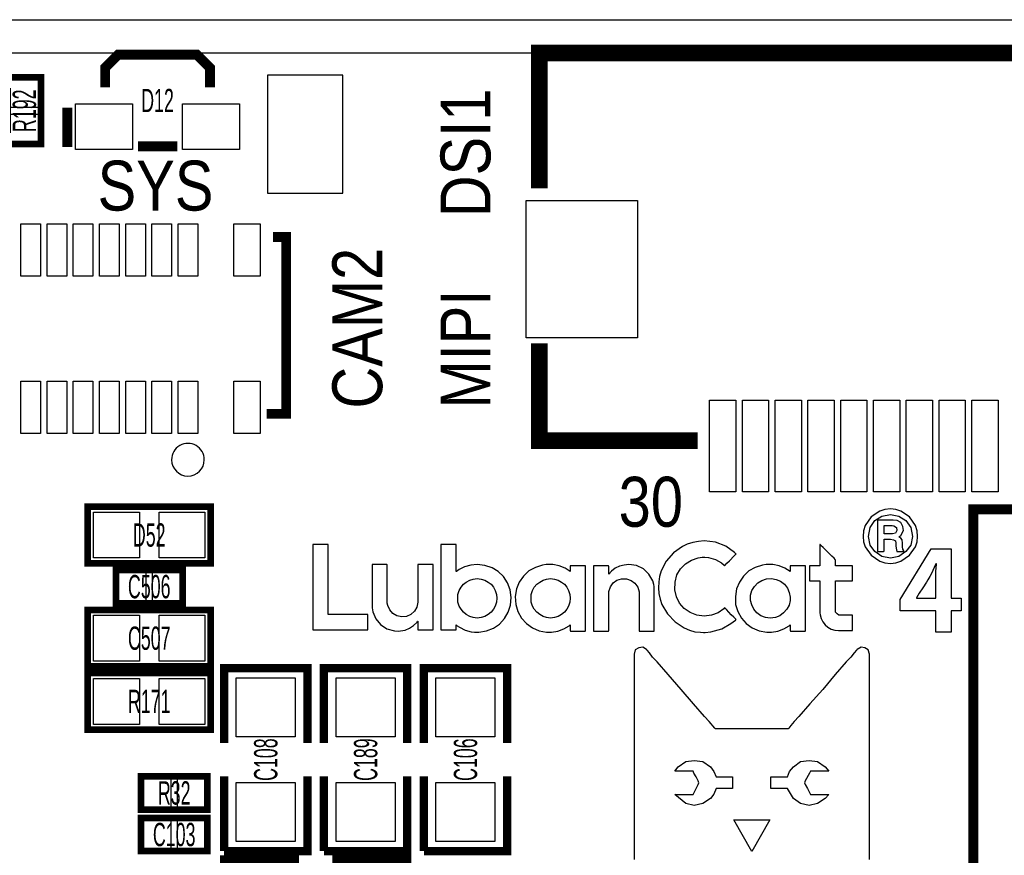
# Model space of a CAD drawing. Extents: x -11 to 103, y 0 to 58.
# Tile 14 of 16: x 40 to 55, y 43 to 56. Entities that reach past the tile are written whole.
import ezdxf
from ezdxf.enums import TextEntityAlignment as Align

# ---------------------------------------------------------------- set-up
doc = ezdxf.new("R2010")
doc.units = 0
for name, color, linetype in [('BG_OUTLINE', 12, 'CONTINUOUS'), ('BG_SILKSCREEN_TOP', 7, 'CONTINUOUS'), ('PG_SILKSCREEN_TOP', 253, 'CONTINUOUS'), ('PIN_SOLDERMASK_TOP', 92, 'CONTINUOUS'), ('RD_SILKSCREEN_TOP', 30, 'CONTINUOUS'), ('RKI_ALL', 2, 'CONTINUOUS')]:
    doc.layers.add(name, color=color, linetype=linetype)

msp = doc.modelspace()

# ---------------------------------------------------------------- linework, layer by layer
at = {"layer": 'BG_OUTLINE'}
msp.add_lwpolyline([(20.999958, 55.999888), (83.49996, 55.999888, -0.414214), (85.000084, 54.500018), (85.000084, 1.500124, -0.414249), (83.49996, 0), (1.500124, 0, -0.41426), (0, 1.500124), (0, 54.500018, -0.414229), (1.500124, 55.999888), (15.999968, 55.999888, -0.414239), (16.999966, 54.99989), (16.999966, 52.500022, 0.414244), (18.50009, 50.999898, 0.414203), (19.99996, 52.500022), (19.99996, 54.99989, -0.414224)], format="xyb", close=True, dxfattribs=at)
at = {"layer": 'BG_SILKSCREEN_TOP'}
for points in [[(52.88026, 48.52416), (52.80406, 48.49876), (52.67198, 48.40986), (52.58308, 48.27778), (52.55768, 48.1965), (52.55006, 48.11268), (52.55768, 48.0314), (52.58308, 47.9552), (52.67198, 47.82312), (52.80406, 47.73422), (52.88026, 47.70882), (52.96916, 47.69612), (53.05044, 47.70882), (53.12664, 47.73422), (53.25872, 47.82312), (53.34762, 47.9552), (53.37302, 48.0314), (53.38064, 48.11268), (53.37302, 48.1965), (53.34762, 48.27778), (53.25872, 48.40986), (53.12664, 48.49876), (53.05044, 48.52416), (52.96916, 48.53178)], [(52.83454, 47.8028), (52.72786, 47.879), (52.65928, 47.9806), (52.63388, 48.11268), (52.65928, 48.2473), (52.72786, 48.35398), (52.83454, 48.42256), (52.96916, 48.44796), (53.09362, 48.42256), (53.20284, 48.35398), (53.27904, 48.2473), (53.30444, 48.11268), (53.27904, 47.9806), (53.20284, 47.879), (53.09362, 47.8028), (52.96916, 47.7774)], [(53.15204, 47.95012), (53.15204, 48.01108), (53.14442, 48.06188), (53.12664, 48.08728), (53.09362, 48.1076), (53.12664, 48.12538), (53.16474, 48.20158), (53.15712, 48.26508), (53.12664, 48.3235), (53.07076, 48.35398), (53.00726, 48.3616), (52.92344, 48.3616), (52.81676, 48.3616), (52.78374, 48.3616), (52.77104, 48.3616), (52.77104, 48.3235), (52.77104, 48.2473), (52.77104, 48.0441), (52.77104, 47.95012), (52.77104, 47.8917), (52.77104, 47.879), (52.78374, 47.879), (52.82184, 47.879), (52.85994, 47.879), (52.87264, 47.88662), (52.87264, 47.9425), (52.87264, 48.02378), (52.87264, 48.0568), (52.87264, 48.0695), (52.89296, 48.0695), (52.96916, 48.0695), (53.01234, 48.06188), (53.04536, 48.0441), (53.05044, 48.01108), (53.05044, 47.96282), (53.05806, 47.9044), (53.06314, 47.879), (53.08854, 47.879), (53.13934, 47.879), (53.16982, 47.879), (53.16982, 47.8917), (53.15712, 47.9171)], [(52.99964, 48.15078), (52.87264, 48.15078), (52.87264, 48.27778), (52.99456, 48.27778), (53.01996, 48.2727), (53.05806, 48.2473), (53.06314, 48.20158), (53.04536, 48.16348)], [(44.150407, 47.990176), (44.150407, 46.687181), (44.224118, 46.687181), (44.386602, 46.687181), (44.993712, 46.687181), (44.993712, 46.918397), (44.386602, 46.918397), (44.386602, 47.990176)], [(46.563407, 47.675292), (46.469402, 47.647276), (46.385607, 47.604197), (46.342402, 47.576181), (46.339912, 47.576181), (46.339912, 47.591497), (46.339912, 47.647276), (46.339912, 47.726092), (46.339912, 47.896297), (46.339912, 47.957181), (46.339912, 47.990176), (46.332318, 47.990176), (46.306918, 47.990176), (46.215402, 47.990176), (46.126502, 47.990176), (46.111312, 47.990176), (46.106207, 47.987687), (46.106207, 47.957181), (46.106207, 47.896297), (46.106207, 47.807397), (46.106207, 47.700692), (46.106207, 47.578797), (46.106207, 47.045397), (46.106207, 46.928481), (46.106207, 46.826881), (46.106207, 46.748192), (46.106207, 46.702497), (46.106207, 46.687181), (46.111312, 46.687181), (46.136712, 46.687181), (46.223123, 46.687181), (46.309407, 46.687181), (46.334807, 46.687181), (46.339912, 46.687181), (46.339912, 46.707476), (46.339912, 46.735492), (46.339912, 46.758276), (46.339912, 46.760892), (46.352612, 46.748192), (46.393202, 46.725281), (46.479612, 46.682076), (46.571002, 46.656676), (46.621802, 46.649081), (46.647202, 46.649081), (46.659902, 46.649081), (46.687918, 46.649081), (46.804707, 46.669376), (46.908923, 46.712581), (47.000312, 46.773592), (47.079002, 46.857387), (47.132418, 46.953881), (47.170518, 47.060587), (47.178112, 47.179992), (47.165412, 47.296781), (47.124823, 47.400997), (47.061323, 47.497492), (46.982507, 47.576181), (46.888502, 47.634576), (46.779307, 47.670187), (46.662518, 47.682887)], [(50.010212, 46.908187), (49.908612, 46.948776), (49.819712, 47.009787), (49.748618, 47.093581), (49.700307, 47.190076), (49.674907, 47.296781), (49.680012, 47.413697), (49.707902, 47.522892), (49.761318, 47.614281), (49.837518, 47.693097), (49.928907, 47.751492), (50.033123, 47.786976), (50.091518, 47.794697), (50.119407, 47.794697), (50.134723, 47.794697), (50.190502, 47.792081), (50.294718, 47.761576), (50.388723, 47.708287), (50.431802, 47.675292), (50.434418, 47.670187), (50.439523, 47.670187), (50.444502, 47.675292), (50.472518, 47.705797), (50.510618, 47.741281), (50.584202, 47.817481), (50.609602, 47.840392), (50.614707, 47.845497), (50.602007, 47.853092), (50.589307, 47.865792), (50.452223, 47.962287), (50.297207, 48.023297), (50.210923, 48.035997), (50.124512, 48.046081), (50.035612, 48.035997), (49.949202, 48.020681), (49.865407, 47.995281), (49.791823, 47.957181), (49.654612, 47.863176), (49.545418, 47.733687), (49.466602, 47.583776), (49.441202, 47.499981), (49.431118, 47.418676), (49.426012, 47.327287), (49.433607, 47.238387), (49.451412, 47.151976), (49.479302, 47.073287), (49.563223, 46.928481), (49.680012, 46.806587), (49.819712, 46.715197), (49.898402, 46.682076), (49.982323, 46.656676), (50.068607, 46.649081), (50.114302, 46.646592), (50.139702, 46.646592), (50.226112, 46.654187), (50.393702, 46.699881), (50.533402, 46.781187), (50.602007, 46.831987), (50.614707, 46.844687), (50.609602, 46.844687), (50.604623, 46.852281), (50.576607, 46.877681), (50.538507, 46.915781), (50.464923, 46.994597), (50.444502, 47.014892), (50.434418, 47.019997), (50.421718, 47.007297), (50.335307, 46.943797), (50.236323, 46.908187), (50.124512, 46.895487)], [(52.126007, 47.007297), (52.126007, 47.065692), (52.126007, 47.230792), (52.126007, 47.314587), (52.126007, 47.380576), (52.126007, 47.421292), (52.126007, 47.431376), (52.151407, 47.431376), (52.192123, 47.431376), (52.291107, 47.431376), (52.341907, 47.431376), (52.374902, 47.431376), (52.387602, 47.431376), (52.387602, 47.439097), (52.387602, 47.466987), (52.387602, 47.510192), (52.387602, 47.601581), (52.387602, 47.634576), (52.387602, 47.659976), (52.387602, 47.662592), (52.367307, 47.662592), (52.275918, 47.662592), (52.174318, 47.662592), (52.138707, 47.662592), (52.126007, 47.662592), (52.126007, 47.680397), (52.126007, 47.746387), (52.120902, 47.759087), (52.105712, 47.779381), (52.072718, 47.812376), (51.981202, 47.903892), (51.938123, 47.944481), (51.905002, 47.974987), (51.892302, 47.990176), (51.889812, 47.990176), (51.889812, 47.967392), (51.889812, 47.916592), (51.889812, 47.858197), (51.889812, 47.733687), (51.889812, 47.687992), (51.889812, 47.662592), (51.884707, 47.662592), (51.866902, 47.662592), (51.811123, 47.662592), (51.752602, 47.662592), (51.734923, 47.662592), (51.729818, 47.662592), (51.729818, 47.647276), (51.729818, 47.614281), (51.729818, 47.525381), (51.729818, 47.446692), (51.729818, 47.431376), (51.734923, 47.431376), (51.775512, 47.431376), (51.839012, 47.431376), (51.884707, 47.431376), (51.889812, 47.431376), (51.889812, 47.398381), (51.889812, 47.334881), (51.889812, 47.248597), (51.889812, 47.065692), (51.889812, 46.994597), (51.889812, 46.956497), (51.889812, 46.953881), (51.889812, 46.943797), (51.892302, 46.915781), (51.910107, 46.857387), (51.935507, 46.806587), (51.968502, 46.760892), (52.009218, 46.725281), (52.062507, 46.694776), (52.118412, 46.679587), (52.171702, 46.674481), (52.184402, 46.674481), (52.212418, 46.674481), (52.296212, 46.674481), (52.369923, 46.674481), (52.387602, 46.674481), (52.387602, 46.679587), (52.387602, 46.699881), (52.387602, 46.735492), (52.387602, 46.826881), (52.387602, 46.870087), (52.387602, 46.897976), (52.387602, 46.908187), (52.380007, 46.908187), (52.321612, 46.908187), (52.250518, 46.908187), (52.220012, 46.908187), (52.204823, 46.908187), (52.179423, 46.910676), (52.151407, 46.928481), (52.128623, 46.953881), (52.126007, 46.986876)], [(53.893872, 46.976767), (53.893872, 46.649107), (53.657652, 46.649107), (53.657652, 46.976767), (53.116632, 46.976767), (53.116632, 47.146947), (53.589072, 47.921647), (53.893872, 47.921647), (53.893872, 47.169807), (54.043732, 47.169807), (54.043732, 46.976767)], [(45.753223, 47.667697), (45.753223, 47.621876), (45.753223, 47.558376), (45.753223, 47.477197), (45.753223, 47.306992), (45.753223, 47.225687), (45.753223, 47.164676), (45.753223, 47.126576), (45.753223, 47.106281), (45.737907, 47.032697), (45.704912, 46.969197), (45.649007, 46.918397), (45.583018, 46.890381), (45.509307, 46.882787), (45.433107, 46.897976), (45.372223, 46.936076), (45.326402, 46.989492), (45.296023, 47.055481), (45.288302, 47.093581), (45.288302, 47.111387), (45.288302, 47.118981), (45.288302, 47.146997), (45.288302, 47.202776), (45.288302, 47.360281), (45.288302, 47.525381), (45.288302, 47.601581), (45.288302, 47.654997), (45.288302, 47.680397), (45.283323, 47.682887), (45.247712, 47.682887), (45.184212, 47.682887), (45.113118, 47.682887), (45.064807, 47.682887), (45.057212, 47.682887), (45.057212, 47.670187), (45.057212, 47.629597), (45.057212, 47.555887), (45.057212, 47.372981), (45.057212, 47.177376), (45.057212, 47.101176), (45.057212, 47.047887), (45.057212, 47.027592), (45.057212, 47.022487), (45.057212, 47.019997), (45.067423, 46.961476), (45.113118, 46.852281), (45.184212, 46.765997), (45.283323, 46.699881), (45.397623, 46.669376), (45.456018, 46.666887), (45.491502, 46.669376), (45.562723, 46.682076), (45.628712, 46.712581), (45.687107, 46.753297), (45.737907, 46.798992), (45.750607, 46.816797), (45.753223, 46.816797), (45.753223, 46.811692), (45.753223, 46.781187), (45.753223, 46.707476), (45.753223, 46.687181), (45.765923, 46.687181), (45.819212, 46.687181), (45.890307, 46.687181), (45.953807, 46.687181), (45.974102, 46.687181), (45.986802, 46.687181), (45.986802, 46.699881), (45.986802, 46.727897), (45.986802, 46.765997), (45.986802, 46.870087), (45.986802, 47.002192), (45.986802, 47.301887), (45.986802, 47.441587), (45.986802, 47.563481), (45.986802, 47.647276), (45.986802, 47.670187), (45.986802, 47.682887), (45.981823, 47.682887), (45.966507, 47.682887), (45.908112, 47.682887), (45.837018, 47.682887), (45.778623, 47.682887), (45.758202, 47.682887), (45.753223, 47.682887)], [(48.001123, 47.624492), (47.909607, 47.662592), (47.813112, 47.682887), (47.764802, 47.682887), (47.714002, 47.682887), (47.655607, 47.675292), (47.548902, 47.637192), (47.447302, 47.583776), (47.368612, 47.505087), (47.302623, 47.413697), (47.261907, 47.309481), (47.241612, 47.192692), (47.249207, 47.073287), (47.282202, 46.964092), (47.335618, 46.864981), (47.411818, 46.781187), (47.503207, 46.715197), (47.607423, 46.669376), (47.719107, 46.649081), (47.747123, 46.649081), (47.767418, 46.649081), (47.792818, 46.649081), (47.889312, 46.666887), (47.980702, 46.699881), (48.062007, 46.745576), (48.079812, 46.760892), (48.079812, 46.758276), (48.079812, 46.748192), (48.079812, 46.712581), (48.079812, 46.679587), (48.084918, 46.666887), (48.105212, 46.666887), (48.143312, 46.666887), (48.237318, 46.666887), (48.280523, 46.666887), (48.308412, 46.666887), (48.313518, 46.669376), (48.313518, 46.702497), (48.313518, 46.758276), (48.313518, 46.831987), (48.313518, 46.915781), (48.313518, 47.118981), (48.313518, 47.327287), (48.313518, 47.421292), (48.313518, 47.505087), (48.313518, 47.576181), (48.313518, 47.629597), (48.313518, 47.659976), (48.313518, 47.662592), (48.295712, 47.662592), (48.257612, 47.662592), (48.163607, 47.662592), (48.120402, 47.662592), (48.087407, 47.662592), (48.079812, 47.662592), (48.079812, 47.659976), (48.079812, 47.624492), (48.079812, 47.591497), (48.079812, 47.576181)], [(48.902823, 47.675292), (48.831602, 47.654997), (48.768102, 47.624492), (48.712323, 47.578797), (48.669118, 47.532976), (48.669118, 47.545676), (48.669118, 47.621876), (48.669118, 47.649892), (48.666502, 47.662592), (48.656418, 47.662592), (48.636123, 47.662592), (48.575112, 47.662592), (48.504018, 47.662592), (48.450602, 47.662592), (48.437902, 47.662592), (48.432923, 47.654997), (48.432923, 47.634576), (48.432923, 47.604197), (48.432923, 47.505087), (48.432923, 47.380576), (48.432923, 47.235897), (48.432923, 46.941181), (48.432923, 46.811692), (48.432923, 46.720176), (48.432923, 46.687181), (48.432923, 46.669376), (48.437902, 46.666887), (48.473512, 46.666887), (48.542118, 46.666887), (48.608107, 46.666887), (48.656418, 46.666887), (48.666502, 46.666887), (48.669118, 46.674481), (48.669118, 46.715197), (48.669118, 46.773592), (48.669118, 47.101176), (48.669118, 47.172397), (48.669118, 47.218092), (48.669118, 47.235897), (48.669118, 47.271381), (48.694518, 47.342476), (48.735107, 47.400997), (48.793502, 47.441587), (48.864723, 47.464497), (48.940923, 47.464497), (49.009402, 47.439097), (49.067923, 47.398381), (49.111002, 47.334881), (49.131423, 47.263787), (49.131423, 47.248597), (49.131423, 47.235897), (49.131423, 47.210497), (49.131423, 47.159697), (49.131423, 47.093581), (49.131423, 46.923376), (49.131423, 46.765997), (49.131423, 46.707476), (49.131423, 46.669376), (49.131423, 46.666887), (49.144123, 46.666887), (49.192307, 46.666887), (49.326902, 46.666887), (49.362512, 46.666887), (49.362512, 46.669376), (49.362512, 46.707476), (49.362512, 46.773592), (49.362512, 46.862492), (49.362512, 47.055481), (49.362512, 47.151976), (49.362512, 47.230792), (49.362512, 47.294292), (49.362512, 47.322181), (49.362512, 47.327287), (49.362512, 47.329776), (49.362512, 47.347581), (49.354918, 47.375597), (49.339602, 47.433992), (49.281207, 47.532976), (49.197412, 47.614281), (49.093323, 47.667697), (48.976407, 47.682887)], [(51.356412, 47.624492), (51.270002, 47.662592), (51.173507, 47.682887), (51.125323, 47.682887), (51.069418, 47.682887), (51.013512, 47.675292), (50.904318, 47.637192), (50.807823, 47.583776), (50.726518, 47.505087), (50.663018, 47.413697), (50.617323, 47.309481), (50.602007, 47.192692), (50.604623, 47.073287), (50.637618, 46.964092), (50.696012, 46.864981), (50.767107, 46.781187), (50.858623, 46.715197), (50.962712, 46.669376), (51.079502, 46.649081), (51.107518, 46.649081), (51.125323, 46.649081), (51.150723, 46.649081), (51.249707, 46.666887), (51.341223, 46.699881), (51.419912, 46.745576), (51.435102, 46.760892), (51.435102, 46.758276), (51.435102, 46.748192), (51.435102, 46.712581), (51.435102, 46.679587), (51.440207, 46.666887), (51.460502, 46.666887), (51.503707, 46.666887), (51.597712, 46.666887), (51.638302, 46.666887), (51.663702, 46.666887), (51.668807, 46.669376), (51.668807, 46.702497), (51.668807, 46.758276), (51.668807, 46.831987), (51.668807, 46.915781), (51.668807, 47.118981), (51.668807, 47.327287), (51.668807, 47.421292), (51.668807, 47.505087), (51.668807, 47.576181), (51.668807, 47.629597), (51.668807, 47.659976), (51.668807, 47.662592), (51.651002, 47.662592), (51.615518, 47.662592), (51.519023, 47.662592), (51.478307, 47.662592), (51.447802, 47.662592), (51.435102, 47.662592), (51.435102, 47.659976), (51.435102, 47.624492), (51.435102, 47.591497), (51.435102, 47.576181)], [(53.657652, 47.177427), (53.657652, 47.441587), (53.660192, 47.472067), (53.660192, 47.571127), (53.665272, 47.637167), (53.670352, 47.680347), (53.670352, 47.693047), (53.660192, 47.693047), (53.586532, 47.533027), (53.566212, 47.497467), (53.553512, 47.472067), (53.535732, 47.446667), (53.515412, 47.413647), (53.462072, 47.327287), (53.406192, 47.243467), (53.385872, 47.210447), (53.363012, 47.172347), (53.365552, 47.169807), (53.657652, 47.169807)], [(46.601507, 46.872576), (46.548218, 46.890381), (46.492312, 46.918397), (46.451723, 46.956497), (46.413623, 46.999576), (46.385607, 47.047887), (46.367802, 47.106281), (46.365312, 47.169781), (46.367802, 47.225687), (46.385607, 47.284081), (46.413623, 47.334881), (46.451723, 47.380576), (46.492312, 47.413697), (46.548218, 47.441587), (46.601507, 47.459392), (46.662518, 47.466987), (46.720912, 47.459392), (46.779307, 47.441587), (46.830107, 47.413697), (46.875802, 47.380576), (46.908923, 47.334881), (46.936812, 47.284081), (46.954618, 47.225687), (46.962212, 47.169781), (46.954618, 47.106281), (46.936812, 47.047887), (46.908923, 46.999576), (46.875802, 46.956497), (46.830107, 46.918397), (46.779307, 46.890381), (46.720912, 46.872576), (46.662518, 46.864981)], [(47.719107, 46.872576), (47.665818, 46.890381), (47.615018, 46.918397), (47.569323, 46.956497), (47.531223, 46.999576), (47.503207, 47.047887), (47.485402, 47.106281), (47.482912, 47.169781), (47.485402, 47.225687), (47.503207, 47.284081), (47.531223, 47.334881), (47.569323, 47.380576), (47.615018, 47.413697), (47.665818, 47.441587), (47.719107, 47.459392), (47.780118, 47.466987), (47.838512, 47.459392), (47.896907, 47.441587), (47.947707, 47.413697), (47.993402, 47.380576), (48.029012, 47.334881), (48.054412, 47.284081), (48.072218, 47.225687), (48.079812, 47.169781), (48.072218, 47.106281), (48.054412, 47.047887), (48.029012, 46.999576), (47.993402, 46.956497), (47.947707, 46.918397), (47.896907, 46.890381), (47.838512, 46.872576), (47.780118, 46.864981)], [(51.059207, 46.872576), (50.990602, 46.897976), (50.929718, 46.943797), (50.884023, 46.999576), (50.850902, 47.065692), (50.833223, 47.134297), (50.833223, 47.215476), (50.853518, 47.284081), (50.891618, 47.347581), (50.942418, 47.400997), (51.003302, 47.439097), (51.074523, 47.464497), (51.150723, 47.466987), (51.224307, 47.454287), (51.290423, 47.426397), (51.348818, 47.380576), (51.394512, 47.322181), (51.422402, 47.256192), (51.435102, 47.185097), (51.435102, 47.134297), (51.419912, 47.060587), (51.386918, 46.999576), (51.336118, 46.943797), (51.277723, 46.897976), (51.211607, 46.872576), (51.132918, 46.864981)], [(50.27295, 44.17949), (50.21961, 44.10837), (50.10277, 44.03217), (49.97323, 44.00423), (49.84369, 44.03217), (49.67605, 44.17441), (49.95545, 44.17441), (50.00117, 44.26585), (50.03165, 44.32427), (50.04435, 44.34967), (50.03165, 44.38269), (50.00117, 44.44111), (49.96815, 44.49953), (49.95545, 44.53001), (49.67605, 44.53001), (49.72685, 44.59605), (49.84369, 44.67479), (49.97323, 44.69257), (50.10277, 44.67479), (50.21961, 44.59605), (50.27295, 44.52493), (50.30597, 44.44111), (50.55743, 44.44111), (50.55743, 44.26585), (50.30597, 44.26585)], [(51.97221, 44.10837), (51.85537, 44.03217), (51.72583, 44.00423), (51.59629, 44.03217), (51.48707, 44.10837), (51.39563, 44.26585), (51.14163, 44.26585), (51.14163, 44.44111), (51.39563, 44.44111), (51.42865, 44.52493), (51.48707, 44.59605), (51.59629, 44.67479), (51.72583, 44.69257), (51.85537, 44.67479), (51.97221, 44.59605), (52.02555, 44.53001), (51.74615, 44.53001), (51.73345, 44.49953), (51.66741, 44.38269), (51.65471, 44.34967), (51.66741, 44.32427), (51.70043, 44.26585), (51.74615, 44.17441), (52.02555, 44.17441)], [(51.12385, 43.78325), (50.84953, 43.30319), (50.57775, 43.78325)]]:
    msp.add_lwpolyline(points, close=True, dxfattribs=at)
msp.add_lwpolyline([(52.64785, 43.18127), (52.64785, 43.34383), (52.64785, 43.54957), (52.64785, 43.79849), (52.64785, 44.07535), (52.64785, 44.67479), (52.64785, 45.27677), (52.64785, 45.55617), (52.64785, 45.80255), (52.64785, 46.01083), (52.64785, 46.17339), (52.64785, 46.27753), (52.64785, 46.30293), (52.64785, 46.31563), (52.62753, 46.38167), (52.57673, 46.41215), (52.51831, 46.41977), (52.45989, 46.38675), (52.44719, 46.37405), (52.41417, 46.33595), (52.36337, 46.26991), (52.29225, 46.19879), (52.12207, 46.00321), (51.93411, 45.77715), (51.73853, 45.55617), (51.57089, 45.36059), (51.49977, 45.28439), (51.44643, 45.22597), (51.41595, 45.18533), (51.40833, 45.17263), (51.39563, 45.17263), (51.35753, 45.17263), (51.23307, 45.17263), (51.05273, 45.17263), (50.84953, 45.17263), (50.64887, 45.17263), (50.46853, 45.17263), (50.34407, 45.17263), (50.31105, 45.17263), (50.29835, 45.17263), (50.28565, 45.18533), (50.20183, 45.28439), (50.13071, 45.36059), (49.96053, 45.55617), (49.77257, 45.77715), (49.57699, 46.00321), (49.40935, 46.19879), (49.33823, 46.26991), (49.28743, 46.33595), (49.25441, 46.37405), (49.24171, 46.38675), (49.18837, 46.41977), (49.12487, 46.41215), (49.07153, 46.38167), (49.05375, 46.31563), (49.05375, 46.30293), (49.05375, 46.27753), (49.05375, 46.17339), (49.05375, 46.01083), (49.05375, 45.80255), (49.05375, 45.55617), (49.05375, 45.27677), (49.05375, 44.67479), (49.05375, 44.07535), (49.05375, 43.79849), (49.05375, 43.54957), (49.05375, 43.34383), (49.05375, 43.18127)], dxfattribs=at)
at = {"layer": 'PG_SILKSCREEN_TOP'}
for points, const_width in [([(47.607906, 53.422982), (47.607906, 55.491888), (67.69801, 55.491888), (67.707993, 55.48188), (67.707891, 55.481779), (67.707891, 53.422982)], 0.254), ([(40.9829, 54.966286), (40.9829, 55.266285), (41.183103, 55.466488), (42.382897, 55.466488), (42.5831, 55.266285), (42.5831, 54.966286)], 0.150089), ([(40.005, 54.102), (40.005, 55.118), (39.497, 55.118), (39.497, 54.102), (40.005, 54.102)], 0.1016), ([(40.406803, 54.656177), (40.406803, 54.05628)], 0.150089), ([(41.483001, 54.066389), (42.082999, 54.066389)], 0.150089), ([(43.546979, 52.682597), (43.746979, 52.682597), (43.746979, 49.982603), (43.446979, 49.982603)], 0.150012), ([(50.026799, 49.571885), (47.607906, 49.571885), (47.607906, 51.060782)], 0.254), ([(42.5958, 47.7012), (40.7162, 47.7012), (40.7162, 48.5648), (42.5958, 48.5648), (42.5958, 47.7012)], 0.1016), ([(54.232302, 48.52289), (67.687698, 48.52289), (67.687698, 36.56711), (54.971391, 36.56711), (54.232302, 37.306504), (54.232302, 48.52289)], 0.1524), ([(41.148, 47.0916), (42.164, 47.0916), (42.164, 47.5996), (41.148, 47.5996), (41.148, 47.0916)], 0.1016), ([(40.7162, 46.99), (42.5958, 46.99), (42.5958, 46.1264), (40.7162, 46.1264), (40.7162, 46.99)], 0.1016), ([(42.799, 44.958), (42.799, 46.101), (44.069, 46.101), (44.069, 44.958)], 0.127), ([(44.323, 44.958), (44.323, 46.101), (45.593, 46.101), (45.593, 44.958)], 0.127), ([(45.847, 44.958), (45.847, 46.101), (47.117, 46.101), (47.117, 44.958)], 0.127), ([(42.5958, 45.1612), (40.7162, 45.1612), (40.7162, 46.0248), (42.5958, 46.0248), (42.5958, 45.1612)], 0.1016), ([(42.545, 44.45), (41.529, 44.45), (41.529, 43.942), (42.545, 43.942), (42.545, 44.45)], 0.1016), ([(44.069, 44.45), (44.069, 43.307), (42.799, 43.307)], 0.127), ([(42.799, 43.307), (42.799, 44.45)], 0.127), ([(45.593, 44.45), (45.593, 43.307), (44.323, 43.307)], 0.127), ([(44.323, 43.307), (44.323, 44.45)], 0.127), ([(47.117, 44.45), (47.117, 43.307), (45.847, 43.307)], 0.127), ([(45.847, 43.307), (45.847, 44.45)], 0.127), ([(42.545, 43.815), (41.529, 43.815), (41.529, 43.307), (42.545, 43.307), (42.545, 43.815)], 0.1016), ([(43.942, 41.91), (42.799, 41.91), (42.799, 43.18), (43.942, 43.18)], 0.127), ([(44.45, 43.18), (45.593, 43.18), (45.593, 41.91)], 0.127)]:
    msp.add_lwpolyline(points, dxfattribs=dict(at, const_width=const_width))
msp.add_lwpolyline([(42.496994, 49.282604, 1), (41.996981, 49.282596, 1)], format="xyb", close=True, dxfattribs=at)
at = {"layer": 'PIN_SOLDERMASK_TOP'}
for points in [[(43.460187, 55.152493), (43.460187, 53.352497), (44.610198, 53.352497), (44.610198, 55.152493)], [(39.976044, 54.660038), (39.525956, 54.660038), (39.525956, 55.110126), (39.976044, 55.110126)], [(40.532939, 54.016377), (40.532939, 54.716375), (41.402838, 54.716375), (41.402838, 54.016377)], [(42.163162, 54.016377), (42.163162, 54.716375), (43.033061, 54.716375), (43.033061, 54.016377)], [(39.976044, 54.109874), (39.525956, 54.109874), (39.525956, 54.559962), (39.976044, 54.559962)], [(49.107992, 53.241943), (49.107992, 51.141846), (47.407995, 51.141846), (47.407995, 53.241943)], [(39.696974, 52.082598), (39.696974, 52.882597), (39.996974, 52.882597), (39.996974, 52.082598)], [(40.096973, 52.082598), (40.096973, 52.882597), (40.396973, 52.882597), (40.396973, 52.082598)], [(40.496973, 52.082598), (40.496973, 52.882597), (40.796972, 52.882597), (40.796972, 52.082598)], [(40.896972, 52.082598), (40.896972, 52.882597), (41.196971, 52.882597), (41.196971, 52.082598)], [(41.296971, 52.082598), (41.296971, 52.882597), (41.59697, 52.882597), (41.59697, 52.082598)], [(41.69697, 52.082598), (41.69697, 52.882597), (41.99697, 52.882597), (41.99697, 52.082598)], [(42.096969, 52.082598), (42.096969, 52.882597), (42.396969, 52.882597), (42.396969, 52.082598)], [(42.94698, 52.082598), (42.94698, 52.882597), (43.34698, 52.882597), (43.34698, 52.082598)], [(39.696974, 49.682603), (39.696974, 50.482602), (39.996974, 50.482602), (39.996974, 49.682603)], [(40.096973, 49.682603), (40.096973, 50.482602), (40.396973, 50.482602), (40.396973, 49.682603)], [(40.496973, 49.682603), (40.496973, 50.482602), (40.796972, 50.482602), (40.796972, 49.682603)], [(40.896972, 49.682603), (40.896972, 50.482602), (41.196971, 50.482602), (41.196971, 49.682603)], [(41.296971, 49.682603), (41.296971, 50.482602), (41.59697, 50.482602), (41.59697, 49.682603)], [(41.69697, 49.682603), (41.69697, 50.482602), (41.99697, 50.482602), (41.99697, 49.682603)], [(42.096969, 49.682603), (42.096969, 50.482602), (42.396969, 50.482602), (42.396969, 49.682603)], [(42.94698, 49.682603), (42.94698, 50.482602), (43.34698, 50.482602), (43.34698, 49.682603)], [(50.607798, 50.191873), (50.607798, 48.791876), (50.207799, 48.791876), (50.207799, 50.191873)], [(51.108, 50.191873), (51.108, 48.791876), (50.708001, 48.791876), (50.708001, 50.191873)], [(51.607796, 50.191873), (51.607796, 48.791876), (51.207797, 48.791876), (51.207797, 50.191873)], [(52.107897, 50.191873), (52.107897, 48.791876), (51.707898, 48.791876), (51.707898, 50.191873)], [(52.607794, 50.191873), (52.607794, 48.791876), (52.207795, 48.791876), (52.207795, 50.191873)], [(53.107895, 50.191873), (53.107895, 48.791876), (52.707896, 48.791876), (52.707896, 50.191873)], [(53.607792, 50.191873), (53.607792, 48.791876), (53.207793, 48.791876), (53.207793, 50.191873)], [(54.107893, 50.191873), (54.107893, 48.791876), (53.707894, 48.791876), (53.707894, 50.191873)], [(54.60779, 50.191873), (54.60779, 48.791876), (54.207791, 48.791876), (54.207791, 50.191873)], [(41.506623, 48.483495), (41.506623, 47.782505), (40.805633, 47.782505), (40.805633, 48.483495)], [(42.506367, 48.483495), (42.506367, 47.782505), (41.805377, 47.782505), (41.805377, 48.483495)], [(41.155849, 47.120556), (41.155849, 47.570644), (41.605937, 47.570644), (41.605937, 47.120556)], [(41.706063, 47.120556), (41.706063, 47.570644), (42.156151, 47.570644), (42.156151, 47.120556)], [(40.805608, 46.207705), (40.805608, 46.908695), (41.506597, 46.908695), (41.506597, 46.207705)], [(41.805403, 46.207705), (41.805403, 46.908695), (42.506392, 46.908695), (42.506392, 46.207705)], [(41.506597, 45.943495), (41.506597, 45.242505), (40.805608, 45.242505), (40.805608, 45.943495)], [(42.506392, 45.943495), (42.506392, 45.242505), (41.805403, 45.242505), (41.805403, 45.943495)], [(43.883948, 45.054152), (42.984052, 45.054152), (42.984052, 45.954048), (43.883948, 45.954048)], [(45.407948, 45.054152), (44.508052, 45.054152), (44.508052, 45.954048), (45.407948, 45.954048)], [(46.931948, 45.054152), (46.032052, 45.054152), (46.032052, 45.954048), (46.931948, 45.954048)], [(41.986962, 44.421044), (41.986962, 43.970956), (41.536874, 43.970956), (41.536874, 44.421044)], [(42.537126, 44.421044), (42.537126, 43.970956), (42.087038, 43.970956), (42.087038, 44.421044)], [(43.883948, 43.453952), (42.984052, 43.453952), (42.984052, 44.353848), (43.883948, 44.353848)], [(45.407948, 43.453952), (44.508052, 43.453952), (44.508052, 44.353848), (45.407948, 44.353848)], [(46.931948, 43.453952), (46.032052, 43.453952), (46.032052, 44.353848), (46.931948, 44.353848)], [(41.986937, 43.786044), (41.986937, 43.335956), (41.536849, 43.335956), (41.536849, 43.786044)], [(42.537151, 43.786044), (42.537151, 43.335956), (42.087063, 43.335956), (42.087063, 43.786044)]]:
    msp.add_lwpolyline(points, close=True, dxfattribs=at)
at = {"layer": 'RKI_ALL'}
msp.add_lwpolyline([(1.499819, 55.491888), (16.000044, 55.491888, -0.414175), (16.491966, 54.999966), (16.491966, 52.499844, 0.414185), (18.499912, 50.491898), (18.500115, 50.491898, 0.414169), (20.50796, 52.499793), (20.50796, 54.999915, -0.414204), (20.999933, 55.491888), (83.500189, 55.491888, -0.414154), (84.492084, 54.499993), (84.492084, 1.499946, -0.414163), (83.500138, 0.508), (1.499921, 0.508, -0.414163), (0.508, 1.499921), (0.508, 54.499993, -0.414154)], format="xyb", close=True, dxfattribs=at)

# ---------------------------------------------------------------- texts
at = {"layer": 'BG_SILKSCREEN_TOP', "width": 0.866667}
for s, p in [('DSI1', (46.863, 52.9844)), ('CAM2', (45.212, 50.0634)), ('MIPI', (46.863, 50.0634))]:
    msp.add_text(s, height=0.762, rotation=90, dxfattribs=at).set_placement(p)
for s, p in [('SYS', (40.8686, 53.086)), ('30', (48.8188, 48.26))]:
    msp.add_text(s, height=0.762, dxfattribs=at).set_placement(p)
at = {"layer": 'RD_SILKSCREEN_TOP', "width": 0.571429}
for s, p in [('R192', (39.9288, 54.609848)), ('C108', (43.6118, 44.703848)), ('C189', (45.1358, 44.703848)), ('C106', (46.6598, 44.703848))]:
    msp.add_text(s, height=0.3556, rotation=90, dxfattribs=at).set_placement(p, align=Align.CENTER)
for s, p in [('D12', (41.783, 54.588639)), ('D52', (41.656, 47.9552)), ('C506', (41.656, 47.1678)), ('C507', (41.656, 46.3804)), ('R171', (41.656, 45.4152)), ('R32', (42.037, 44.0182)), ('C103', (42.037, 43.3832))]:
    msp.add_text(s, height=0.3556, dxfattribs=at).set_placement(p, align=Align.CENTER)

doc.saveas('drawing.dxf')
